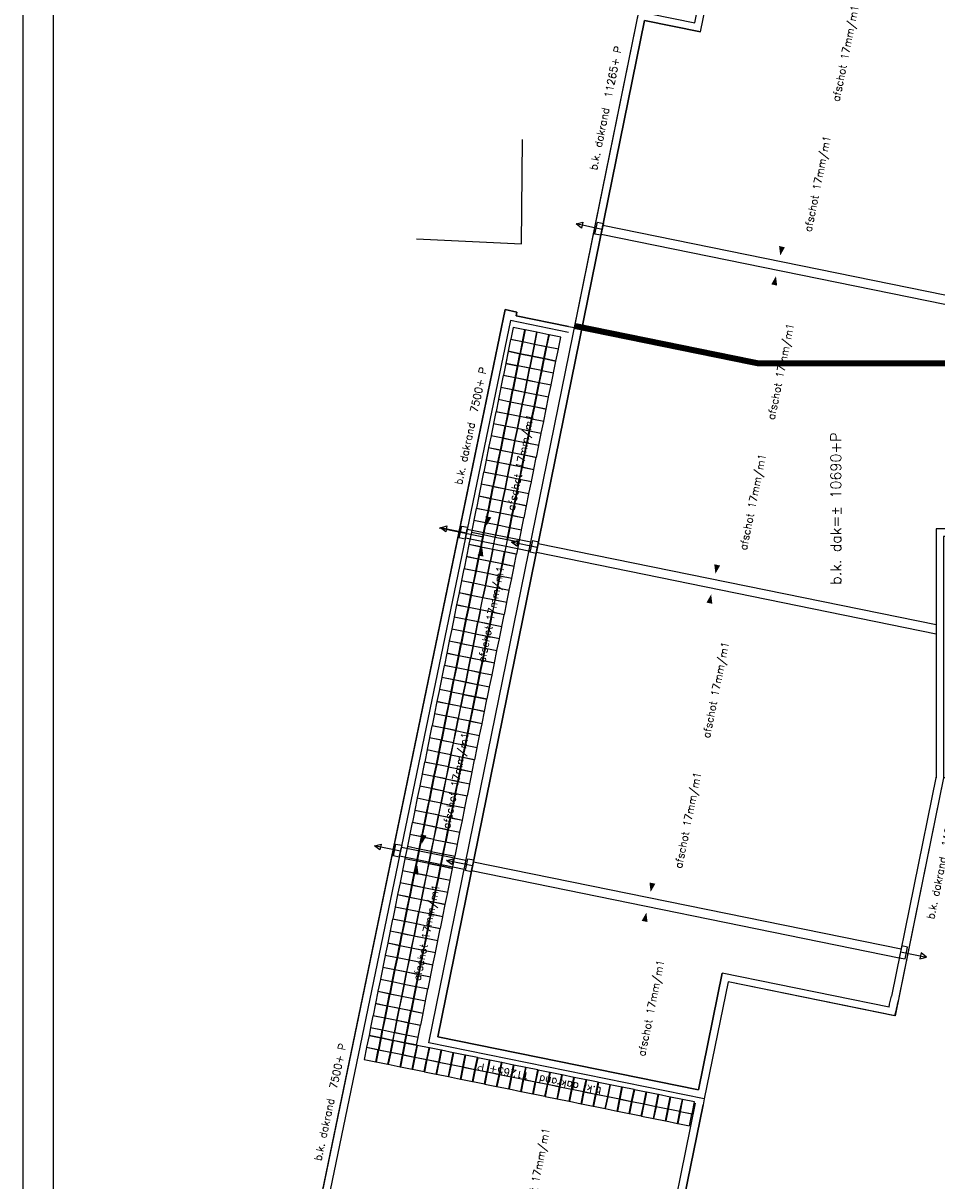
# Model space of a CAD drawing. Extents: x -101594 to 410648, y -2831 to 169921.
# Tile 2 of 31: x -101594 to -71197, y 18391 to 56890. Entities that reach past the tile are written whole.
import ezdxf
from ezdxf.enums import TextEntityAlignment as Align

# ---------------------------------------------------------------- set-up
doc = ezdxf.new("R2010")
doc.units = 0
doc.header["$LTSCALE"] = 50
doc.header["$MEASUREMENT"] = 0
doc.layers.get('0').update_dxf_attribs({"linetype": 'CONTINUOUS'})
for name, color, linetype in [('A--01A1_ACEER', 1, 'CONTINUOUS'), ('A--L21--', 3, 'CONTINUOUS'), ('A--L27-A2-_DAKEN', 2, 'CONTINUOUS'), ('A--L27A010_OPPERVL-DAK2E', 1, 'CONTINUOUS'), ('A--L27A1_DAKEN', 1, 'CONTINUOUS'), ('A--T01A-25_TEKST', 2, 'CONTINUOUS'), ('A--T01A-35_TEKST', 3, 'CONTINUOUS'), ('BETONTEGELS', 1, 'CONTINUOUS'), ('X--L$2A-_KADER', 7, 'CONTINUOUS')]:
    doc.layers.add(name, color=color, linetype=linetype)
doc.styles.add('HIEMSTRA', font='romans.shx')
doc.linetypes.add('ZIGZAG', pattern='A,0.0001,-0.2,[131,ltypeshp.shx,S=0.2,R=0,X=-0.2,Y=0],-0.4,[131,ltypeshp.shx,S=0.2,R=180,X=0.2,Y=0],-0.2', length=0.8001)

# ---------------------------------------------------------------- blocks, each defined once
blk = doc.blocks.new('KAD_A0')
at = {"layer": 'X--L$2A-_KADER', "color": 1}
blk.add_lwpolyline([(-1179, -10), (-1179, 831), (10, 831), (10, -10)], close=True, dxfattribs=at)
at = {"layer": 'X--L$2A-_KADER', "color": 4}
blk.add_lwpolyline([(-1169, 0), (0, 0), (0, 821), (-1169, 821)], close=True, dxfattribs=at)

msp = doc.modelspace()

# ---------------------------------------------------------------- linework, layer by layer
at = {"layer": 'A--01A1_ACEER'}
for p, q in [((-82365.6, 49875.4), (-82305.7, 50169.4)), ((-87754, 40104.4), (-86282.2, 39804.6)), ((-86881.3, 39773.5), (-86821.4, 40067.5)), ((-84521.3, 39292.8), (-84461.4, 39586.7)), ((-89072.3, 29198), (-89012.4, 29492)), ((-86677, 28710.1), (-86617.1, 29004.1))]:
    msp.add_line(p, q, dxfattribs=at)
at = {"layer": 'A--01A1_ACEER', "color": 6}
for points in [[(-52547.5, 69668.2), (-52547.5, 46057.9), (-52547.5, 45857.9), (-53844.5, 45857.9), (-53844.5, 42872.9), (-56544.3, 42872.9), (-56544.3, 42602.9), (-62269.3, 42602.9), (-62269.3, 40847.9), (-62469.3, 40847.9), (-62469.3, 31797.9), (-70972.5, 31797.9), (-72586.5, 23874.6), (-78144.4, 25006.7), (-78936.4, 21118.6), (-78976.3, 20922.6), (-81265, 9687.3)], [(-93367.8, 9703.3), (-85561.2, 47363.4), (-85169.2, 47283.5), (-85194.4, 47159.7), (-83450.4, 46804.5), (-83254.4, 46764.5), (-82530.7, 50317.2), (-81093.2, 57374.1)]]:
    msp.add_lwpolyline(points, dxfattribs=at)
at = {"layer": 'A--01A1_ACEER', "linetype": 'ZIGZAG'}
msp.add_lwpolyline([(-88508.9, 49713.2), (-85018.1, 49550.9), (-84977.6, 53019.9)], dxfattribs=at)
at = {"layer": 'A--01A1_ACEER', "linetype": 'ZIGZAG', "const_width": 200}
msp.add_lwpolyline([(-64280.5, 45570.7), (-77150.7, 45578.1), (-83244.5, 46819.4)], dxfattribs=at)
at = {"layer": 'A--L21--'}
msp.add_line((-72603.1, 23877.9), (-78144.4, 25006.7), dxfattribs=at)
msp.add_lwpolyline([(-64280.5, 63963.8), (-64280.5, 39822.2), (-70972.5, 39822.2), (-70972.5, 31797.9), (-72462.3, 24484.2, -0.0117907), (-72603.1, 23877.9, -0.0117907)], format="xyb", dxfattribs=at)
msp.add_lwpolyline([(-78144.4, 25006.7), (-78936.4, 21118.6), (-88098.4, 22984.9), (-81093.2, 57374.1), (-80701.3, 57294.2), (-80721.3, 57196.3), (-79251.3, 56896.8), (-78377.8, 61204.7)], dxfattribs=at)
at = {"layer": 'A--L27-A2-_DAKEN'}
for p, q in [((-82333, 50032), (-83194.1, 50213.5)), ((-86848.7, 39930.1), (-87709.8, 40111.5)), ((-84488.7, 39449.3), (-85349.8, 39630.8)), ((-89039.6, 29354.6), (-89900.8, 29536)), ((-86644.4, 28866.7), (-87505.5, 29048.1)), ((-72407.2, 26007.4), (-71544.9, 25831.8))]:
    msp.add_line(p, q, dxfattribs=at)
for points in [[(-83194.1, 50213.5), (-83194.1, 50213.5), (-82977.8, 50270.1), (-83019, 50074.4)], [(-82569.9, 49877.5), (-82487.4, 50268.9), (-82291.7, 50227.7), (-82374.2, 49836.3)], [(-87709.8, 40111.5), (-87709.8, 40111.5), (-87493.5, 40168.1), (-87534.7, 39972.4)], [(-87085.6, 39775.6), (-87003.2, 40167), (-86807.5, 40125.8), (-86889.9, 39734.4)], [(-85349.8, 39630.8), (-85349.8, 39630.8), (-85133.5, 39687.4), (-85174.7, 39491.7)], [(-84725.6, 39294.9), (-84643.1, 39686.3), (-84447.4, 39645), (-84529.9, 39253.6)], [(-89900.8, 29536), (-89900.8, 29536), (-89684.4, 29592.7), (-89725.7, 29397)], [(-89276.6, 29200.1), (-89194.1, 29591.5), (-88998.4, 29550.3), (-89080.9, 29158.9)], [(-87505.5, 29048.1), (-87505.5, 29048.1), (-87289.2, 29104.7), (-87330.4, 28909)], [(-86881.3, 28712.2), (-86798.9, 29103.6), (-86603.2, 29062.4), (-86685.6, 28671)], [(-72251.1, 25771.5), (-72171.3, 26163.5), (-72367.3, 26203.4), (-72447.1, 25811.4)], [(-71544.9, 25831.8), (-71544.9, 25831.8), (-71720.9, 25969.7), (-71760.8, 25773.7)]]:
    msp.add_lwpolyline(points, close=True, dxfattribs=at)
at = {"layer": 'A--L27A010_OPPERVL-DAK2E'}
msp.add_lwpolyline([(-79056, 56601.9), (-79056, 56601.9), (-80918.1, 56981.2), (-87803.5, 23180), (-79131.5, 21413.4), (-78339.4, 25301.6)], dxfattribs=at)
at = {"layer": 'A--L27A1_DAKEN'}
for p, q in [((-82305.7, 50169.4), (-64530.5, 46548.6)), ((-82365.6, 49875.4), (-64530.5, 46242.4)), ((-85561.2, 47363.4), (-91433.2, 19039.2)), ((-85169.2, 47283.5), (-85561.2, 47363.4)), ((-85384.2, 46998.4), (-91188.4, 18988.5)), ((-83450.4, 46604.5), (-85384.2, 46998.4)), ((-85194.4, 47159.7), (-85169.2, 47283.5)), ((-83450.4, 46804.5), (-85194.4, 47159.7)), ((-86820.4, 40067.3), (-84706.4, 39636.6)), ((-86881.3, 39773.5), (-84766.3, 39342.7)), ((-84521.3, 39292.8), (-71222.5, 36583.8)), ((-84461.4, 39586.7), (-71222.5, 36890)), ((-71217.5, 31847.8), (-72707.2, 24534.6)), ((-89012.4, 29492), (-86862.1, 29054)), ((-89072.3, 29198), (-86922, 28760)), ((-86617.1, 29004.1), (-72387.2, 26105.4)), ((-86677, 28710.1), (-72447.1, 25811.4))]:
    msp.add_line(p, q, dxfattribs=at)
for points in [[(-64530.5, 63895.6), (-64530.5, 40072.2), (-71222.5, 40072.2), (-71222.5, 31797.9)], [(-72788.2, 24170.8), (-78339.4, 25301.6), (-79131.5, 21413.4), (-87803.5, 23180), (-80918.1, 56981.2), (-79056, 56601.9), (-78132.9, 61154.8)], [(-91433.2, 19039.2), (-93367.8, 9703.3), (-81265, 9687.3), (-78976.3, 20922.6)], [(-91188.4, 18988.5), (-93060.8, 9952.9), (-81469.1, 9937.5), (-79221.3, 20972.5)]]:
    msp.add_lwpolyline(points, dxfattribs=at)
for points in [[(-75380.5, 54209.1, 0, 0, 0), (-74392.8, 59059.6, 0, 200, 0), (-74452.7, 58765.6, 0, 0, 0)], [(-75420.4, 54013.1, 0, 0, 0), (-76408.2, 49162.7, 0, 200, 0), (-76348.3, 49456.7, 0, 0, 0)], [(-77536.2, 43626.5, 0, 0, 0), (-76548.5, 48476.9, 0, 200, 0), (-76608.4, 48182.9, 0, 0, 0)], [(-85188.1, 45030.5, 0, 0, 0), (-86175.8, 40180, 0, 200, 0), (-86116, 40474, 0, 0, 0)], [(-77576.1, 43430.5, 0, 0, 0), (-78563.9, 38580, 0, 200, 0), (-78504, 38874, 0, 0, 0)], [(-87309.9, 34614.5, 0, 0, 0), (-86321.5, 39464.9, 0, 200, 0), (-86381.4, 39170.9, 0, 0, 0)], [(-79691.9, 33043.8, 0, 0, 0), (-78704.2, 37894.2, 0, 200, 0), (-78764.1, 37600.3, 0, 0, 0)], [(-87343.8, 34447.8, 0, 0, 0), (-88331.5, 29597.4, 0, 200, 0), (-88271.7, 29891.3, 0, 0, 0)], [(-79731.9, 32847.8, 0, 0, 0), (-80719.6, 27997.3, 0, 200, 0), (-80659.7, 28291.3, 0, 0, 0)], [(-89465.6, 24031.9, 0, 0, 0), (-88477.2, 28882.2, 0, 200, 0), (-88537.1, 28588.2, 0, 0, 0)], [(-81847.7, 22461.1, 0, 0, 0), (-80859.9, 27311.6, 0, 200, 0), (-80919.8, 27017.6, 0, 0, 0)], [(-84595.9, 21860.3, 0, 0, 0), (-85755.8, 16164.5, 0, 200, 0), (-85695.9, 16458.4, 0, 0, 0)]]:
    msp.add_lwpolyline(points, format="xyseb", dxfattribs=at)
msp.add_arc((-85386.2, 27164.8), 12949, 346.63134, 348.28047, dxfattribs=at)
at = {"layer": 'BETONTEGELS'}
for points in [[(-84902, 46691.8), (-85294, 46771.6), (-85373.8, 46379.7), (-84981.8, 46299.9)], [(-84500.3, 46610), (-84892.2, 46689.8), (-84972, 46297.9), (-84580.1, 46218)], [(-84108.3, 46530.1), (-84500.3, 46610), (-84580.1, 46218), (-84188.1, 46138.2)], [(-84983.8, 46290.1), (-85375.8, 46369.9), (-85455.6, 45977.9), (-85063.7, 45898.1)], [(-84582.1, 46208.2), (-84974, 46288.1), (-85053.9, 45896.1), (-84661.9, 45816.3)], [(-84190.1, 46128.4), (-84582.1, 46208.2), (-84661.9, 45816.3), (-84270, 45736.4)], [(-83706.6, 46448.3), (-84098.5, 46528.1), (-84178.3, 46136.2), (-83786.4, 46056.3)], [(-85065.7, 45888.3), (-85457.6, 45968.1), (-85537.5, 45576.2), (-85145.5, 45496.4)], [(-85063.7, 45898.1), (-85455.6, 45977.9), (-85535.5, 45586), (-85143.5, 45506.2)], [(-84661.9, 45816.3), (-85053.9, 45896.1), (-85133.7, 45504.2), (-84741.8, 45424.3)], [(-84270, 45736.4), (-84661.9, 45816.3), (-84741.8, 45424.3), (-84349.8, 45344.5)], [(-83788.4, 46046.5), (-84180.3, 46126.4), (-84260.2, 45734.4), (-83868.2, 45654.6)], [(-85145.5, 45496.4), (-85537.5, 45576.2), (-85617.3, 45184.2), (-85225.4, 45104.4)], [(-84743.8, 45414.5), (-85135.7, 45494.4), (-85215.6, 45102.4), (-84823.6, 45022.6)], [(-83868.2, 45654.6), (-84260.2, 45734.4), (-84340, 45342.5), (-83948.1, 45262.6)], [(-85227.4, 45094.6), (-85619.3, 45174.4), (-85699.1, 44782.5), (-85307.2, 44702.7)], [(-84825.6, 45012.8), (-85217.6, 45092.6), (-85297.4, 44700.7), (-84905.4, 44620.8)], [(-84351.8, 45334.7), (-84743.8, 45414.5), (-84823.6, 45022.6), (-84431.7, 44942.7)], [(-83950.1, 45252.8), (-84342, 45332.7), (-84421.9, 44940.7), (-84029.9, 44860.9)], [(-85309.2, 44692.9), (-85701.1, 44772.7), (-85781, 44380.7), (-85389, 44300.9)], [(-84907.4, 44611), (-85299.4, 44690.9), (-85379.2, 44298.9), (-84987.3, 44219.1)], [(-84433.7, 44932.9), (-84825.6, 45012.8), (-84905.4, 44620.8), (-84513.5, 44541)], [(-84031.9, 44851.1), (-84423.9, 44930.9), (-84503.7, 44539), (-84111.7, 44459.1)], [(-85391, 44291.1), (-85783, 44370.9), (-85862.8, 43979), (-85470.9, 43899.2)], [(-84989.3, 44209.3), (-85381.2, 44289.1), (-85461.1, 43897.2), (-85069.1, 43817.3)], [(-84515.5, 44531.2), (-84907.4, 44611), (-84987.3, 44219.1), (-84595.3, 44139.2)], [(-84113.7, 44449.3), (-84505.7, 44529.2), (-84585.5, 44137.2), (-84193.6, 44057.4)], [(-85472.9, 43889.4), (-85864.8, 43969.2), (-85944.7, 43577.2), (-85552.7, 43497.4)], [(-84597.3, 44129.4), (-84989.3, 44209.3), (-85069.1, 43817.3), (-84677.2, 43737.5)], [(-84195.6, 44047.6), (-84587.5, 44127.4), (-84667.4, 43735.5), (-84275.4, 43655.6)], [(-85554.7, 43487.6), (-85946.7, 43567.4), (-86026.5, 43175.5), (-85634.5, 43095.7)], [(-85071.1, 43807.5), (-85463.1, 43887.4), (-85542.9, 43495.4), (-85151, 43415.6)], [(-84679.2, 43727.7), (-85071.1, 43807.5), (-85151, 43415.6), (-84759, 43335.7)], [(-84277.4, 43645.8), (-84669.4, 43725.7), (-84749.2, 43333.7), (-84357.3, 43253.9)], [(-85636.5, 43085.9), (-86028.5, 43165.7), (-86108.3, 42773.7), (-85716.4, 42693.9)], [(-85153, 43405.8), (-85544.9, 43485.6), (-85624.7, 43093.7), (-85232.8, 43013.8)], [(-84761, 43325.9), (-85153, 43405.8), (-85232.8, 43013.8), (-84840.8, 42934)], [(-84359.3, 43244.1), (-84751.2, 43323.9), (-84831, 42932), (-84439.1, 42852.1)], [(-85718.4, 42684.1), (-86110.3, 42763.9), (-86190.2, 42372), (-85798.2, 42292.2)], [(-85234.8, 43004), (-85626.7, 43083.9), (-85706.6, 42691.9), (-85314.6, 42612.1)], [(-84842.8, 42924.2), (-85234.8, 43004), (-85314.6, 42612.1), (-84922.7, 42532.2)], [(-84441.1, 42842.3), (-84833, 42922.2), (-84912.9, 42530.2), (-84520.9, 42450.4)], [(-85800.2, 42282.4), (-86192.2, 42362.2), (-86272, 41970.2), (-85880.1, 41890.4)], [(-85316.6, 42602.3), (-85708.6, 42682.1), (-85788.4, 42290.2), (-85396.5, 42210.3)], [(-84924.7, 42522.4), (-85316.6, 42602.3), (-85396.5, 42210.3), (-85004.5, 42130.5)], [(-84522.9, 42440.6), (-84914.9, 42520.4), (-84994.7, 42128.5), (-84602.8, 42048.6)], [(-85398.5, 42200.5), (-85790.4, 42280.4), (-85870.3, 41888.4), (-85478.3, 41808.6)], [(-85006.5, 42120.7), (-85398.5, 42200.5), (-85478.3, 41808.6), (-85086.4, 41728.7)], [(-84604.8, 42038.8), (-84996.7, 42118.7), (-85076.6, 41726.7), (-84684.6, 41646.9)], [(-85882, 41880.6), (-86274, 41960.4), (-86353.8, 41568.5), (-85961.9, 41488.7)], [(-85480.3, 41798.8), (-85872.3, 41878.6), (-85952.1, 41486.7), (-85560.1, 41406.8)], [(-85088.3, 41718.9), (-85480.3, 41798.8), (-85560.1, 41406.8), (-85168.2, 41327)], [(-84686.6, 41637.1), (-85078.5, 41716.9), (-85158.4, 41325), (-84766.4, 41245.1)], [(-85963.9, 41478.9), (-86355.8, 41558.7), (-86435.7, 41166.7), (-86043.7, 41086.9)], [(-85562.1, 41397), (-85954.1, 41476.9), (-86033.9, 41084.9), (-85642, 41005.1)], [(-85170.2, 41317.2), (-85562.1, 41397), (-85642, 41005.1), (-85250, 40925.2)], [(-84768.4, 41235.3), (-85160.4, 41315.2), (-85240.2, 40923.2), (-84848.3, 40843.4)], [(-86045.7, 41077.1), (-86437.7, 41156.9), (-86517.5, 40765), (-86125.6, 40685.2)], [(-85644, 40995.3), (-86035.9, 41075.1), (-86115.8, 40683.2), (-85723.8, 40603.3)], [(-85252, 40915.4), (-85644, 40995.3), (-85723.8, 40603.3), (-85331.9, 40523.5)], [(-84850.3, 40833.6), (-85242.2, 40913.4), (-85322.1, 40521.5), (-84930.1, 40441.6)], [(-86127.6, 40675.4), (-86519.5, 40755.2), (-86599.4, 40363.2), (-86207.4, 40283.4)], [(-85725.8, 40593.5), (-86117.8, 40673.4), (-86197.6, 40281.4), (-85805.7, 40201.6)], [(-85333.9, 40513.7), (-85725.8, 40593.5), (-85805.7, 40201.6), (-85413.7, 40121.7)], [(-84932.1, 40431.8), (-85324.1, 40511.7), (-85403.9, 40119.7), (-85012, 40039.9)], [(-86209.4, 40273.6), (-86601.3, 40353.5), (-86681.2, 39961.5), (-86289.2, 39881.7)], [(-85807.6, 40191.8), (-86199.6, 40271.6), (-86279.4, 39879.7), (-85887.5, 39799.8)], [(-85415.7, 40111.9), (-85807.6, 40191.8), (-85887.5, 39799.8), (-85495.5, 39720)], [(-85013.9, 40030.1), (-85405.9, 40109.9), (-85485.7, 39718), (-85093.8, 39638.1)], [(-86291.2, 39871.9), (-86683.2, 39951.7), (-86763, 39559.8), (-86371.1, 39479.9)], [(-85889.5, 39790), (-86281.4, 39869.9), (-86361.3, 39477.9), (-85969.3, 39398.1)], [(-85095.8, 39628.3), (-85487.7, 39708.2), (-85567.6, 39316.2), (-85175.6, 39236.4)], [(-86373.1, 39470.1), (-86765, 39550), (-86844.9, 39158), (-86452.9, 39078.2)], [(-85971.3, 39388.3), (-86363.3, 39468.1), (-86443.1, 39076.2), (-86051.2, 38996.3)], [(-85579.4, 39308.4), (-85971.3, 39388.3), (-86051.2, 38996.3), (-85659.2, 38916.5)], [(-85177.6, 39226.6), (-85569.6, 39306.4), (-85649.4, 38914.5), (-85257.5, 38834.6)], [(-86454.9, 39068.4), (-86846.9, 39148.2), (-86926.7, 38756.3), (-86534.7, 38676.4)], [(-86053.2, 38986.5), (-86445.1, 39066.4), (-86525, 38674.4), (-86133, 38594.6)], [(-85661.2, 38906.7), (-86053.2, 38986.5), (-86133, 38594.6), (-85741, 38514.7)], [(-85259.5, 38824.8), (-85651.4, 38904.7), (-85731.2, 38512.7), (-85339.3, 38432.9)], [(-86536.7, 38666.6), (-86928.7, 38746.5), (-87008.5, 38354.5), (-86616.6, 38274.7)], [(-86135, 38584.8), (-86526.9, 38664.6), (-86606.8, 38272.7), (-86214.8, 38192.8)], [(-85743, 38504.9), (-86135, 38584.8), (-86214.8, 38192.8), (-85822.9, 38113)], [(-85341.3, 38423.1), (-85733.2, 38502.9), (-85813.1, 38111), (-85421.1, 38031.1)], [(-86618.6, 38264.9), (-87010.5, 38344.7), (-87090.4, 37952.8), (-86698.4, 37872.9)], [(-86216.8, 38183), (-86608.8, 38262.9), (-86688.6, 37870.9), (-86296.7, 37791.1)], [(-85824.9, 38103.2), (-86216.8, 38183), (-86296.7, 37791.1), (-85904.7, 37711.2)], [(-86700.4, 37863.1), (-87092.4, 37943), (-87172.2, 37551), (-86780.3, 37471.2)], [(-86298.7, 37781.3), (-86690.6, 37861.1), (-86770.5, 37469.2), (-86378.5, 37389.3)], [(-85423.1, 38021.3), (-85815.1, 38101.2), (-85894.9, 37709.2), (-85503, 37629.4)], [(-86782.3, 37461.4), (-87174.2, 37541.2), (-87254, 37149.3), (-86862.1, 37069.4)], [(-86380.5, 37379.5), (-86772.5, 37459.4), (-86852.3, 37067.4), (-86460.3, 36987.6)], [(-85988.6, 37299.7), (-86380.5, 37379.5), (-86460.3, 36987.6), (-86068.4, 36907.7)], [(-85505, 37619.6), (-85896.9, 37699.4), (-85976.8, 37307.5), (-85584.8, 37227.6)], [(-86864.1, 37059.6), (-87256, 37139.5), (-87335.9, 36747.5), (-86943.9, 36667.7)], [(-86462.3, 36977.8), (-86854.3, 37057.6), (-86934.1, 36665.7), (-86542.2, 36585.8)], [(-86070.4, 36897.9), (-86462.3, 36977.8), (-86542.2, 36585.8), (-86150.2, 36506)], [(-85586.8, 37217.8), (-85978.8, 37297.7), (-86058.6, 36905.7), (-85666.6, 36825.9)], [(-86945.9, 36657.9), (-87337.9, 36737.7), (-87417.7, 36345.8), (-87025.8, 36265.9)], [(-86544.2, 36576), (-86936.1, 36655.9), (-87016, 36263.9), (-86624, 36184.1)], [(-86152.2, 36496.2), (-86544.2, 36576), (-86624, 36184.1), (-86232.1, 36104.2)], [(-85668.6, 36816.1), (-86060.6, 36895.9), (-86140.4, 36504), (-85748.5, 36424.1)], [(-87027.8, 36256.1), (-87419.7, 36336), (-87499.6, 35944), (-87107.6, 35864.2)], [(-86626, 36174.3), (-87018, 36254.1), (-87097.8, 35862.2), (-86705.9, 35782.3)], [(-85750.5, 36414.3), (-86142.4, 36494.2), (-86222.3, 36102.2), (-85830.3, 36022.4)], [(-87109.6, 35854.4), (-87501.6, 35934.2), (-87581.4, 35542.3), (-87189.4, 35462.4)], [(-86707.9, 35772.5), (-87099.8, 35852.4), (-87179.6, 35460.4), (-86787.7, 35380.6)], [(-86234.1, 36094.4), (-86626, 36174.3), (-86705.9, 35782.3), (-86313.9, 35702.5)], [(-85832.3, 36012.6), (-86224.3, 36092.4), (-86304.1, 35700.5), (-85912.2, 35620.6)], [(-87191.4, 35452.6), (-87583.4, 35532.5), (-87663.2, 35140.5), (-87271.3, 35060.7)], [(-86789.7, 35370.8), (-87181.6, 35450.6), (-87261.5, 35058.7), (-86869.5, 34978.8)], [(-86315.9, 35692.7), (-86707.9, 35772.5), (-86787.7, 35380.6), (-86395.7, 35300.7)], [(-85914.2, 35610.8), (-86306.1, 35690.7), (-86385.9, 35298.7), (-85994, 35218.9)], [(-87273.3, 35050.9), (-87665.2, 35130.7), (-87745.1, 34738.8), (-87353.1, 34658.9)], [(-86871.5, 34969), (-87263.5, 35048.9), (-87343.3, 34656.9), (-86951.4, 34577.1)], [(-86397.7, 35290.9), (-86789.7, 35370.8), (-86869.5, 34978.8), (-86477.6, 34899)], [(-85996, 35209.1), (-86387.9, 35288.9), (-86467.8, 34897), (-86075.8, 34817.1)], [(-87355.1, 34649.1), (-87747.1, 34729), (-87826.9, 34337), (-87435, 34257.2)], [(-86479.6, 34889.2), (-86871.5, 34969), (-86951.4, 34577.1), (-86559.4, 34497.2)], [(-86077.8, 34807.4), (-86469.8, 34887.2), (-86549.6, 34495.2), (-86157.7, 34415.4)], [(-87437, 34247.4), (-87828.9, 34327.2), (-87908.7, 33935.3), (-87516.8, 33855.4)], [(-86953.4, 34567.3), (-87345.3, 34647.1), (-87425.2, 34255.2), (-87033.2, 34175.3)], [(-86565.6, 34478.1), (-86957.5, 34557.9), (-87037.3, 34166), (-86645.4, 34086.1)], [(-86163.8, 34396.2), (-86555.8, 34476.1), (-86635.6, 34084.1), (-86243.6, 34004.3)], [(-87518.8, 33845.6), (-87910.7, 33925.5), (-87990.6, 33533.5), (-87598.6, 33453.7)], [(-87035.2, 34165.5), (-87427.2, 34245.4), (-87507, 33853.4), (-87115, 33773.6)], [(-86647.4, 34076.3), (-87039.3, 34156.2), (-87119.2, 33764.2), (-86727.2, 33684.4)], [(-86245.6, 33994.5), (-86637.6, 34074.3), (-86717.4, 33682.4), (-86325.5, 33602.5)], [(-87600.6, 33443.9), (-87992.6, 33523.7), (-88072.4, 33131.8), (-87680.5, 33051.9)], [(-87117, 33763.8), (-87509, 33843.6), (-87588.8, 33451.7), (-87196.9, 33371.8)], [(-86729.2, 33674.6), (-87121.2, 33754.4), (-87201, 33362.5), (-86809.1, 33282.6)], [(-86327.5, 33592.7), (-86719.4, 33672.6), (-86799.3, 33280.6), (-86407.3, 33200.8)], [(-87682.5, 33042.1), (-88074.4, 33122), (-88154.3, 32730), (-87762.3, 32650.2)], [(-87198.9, 33362), (-87590.8, 33441.9), (-87670.7, 33049.9), (-87278.7, 32970.1)], [(-86811.1, 33272.8), (-87203, 33352.7), (-87282.9, 32960.7), (-86890.9, 32880.9)], [(-86409.3, 33191), (-86801.3, 33270.8), (-86881.1, 32878.9), (-86489.2, 32799)], [(-87280.7, 32960.3), (-87672.7, 33040.1), (-87752.5, 32648.2), (-87360.6, 32568.3)], [(-86892.9, 32871.1), (-87284.9, 32950.9), (-87364.7, 32559), (-86972.7, 32479.1)], [(-86491.2, 32789.2), (-86883.1, 32869.1), (-86962.9, 32477.1), (-86571, 32397.3)], [(-87764.3, 32640.4), (-88156.3, 32720.2), (-88236.1, 32328.3), (-87844.1, 32248.4)], [(-87362.6, 32558.5), (-87754.5, 32638.4), (-87834.3, 32246.4), (-87442.4, 32166.6)], [(-86974.7, 32469.3), (-87366.7, 32549.2), (-87446.5, 32157.2), (-87054.6, 32077.4)], [(-86573, 32387.5), (-86964.9, 32467.3), (-87044.8, 32075.4), (-86652.8, 31995.5)], [(-87846.1, 32238.6), (-88238.1, 32318.5), (-88317.9, 31926.5), (-87926, 31846.7)], [(-87444.4, 32156.8), (-87836.3, 32236.6), (-87916.2, 31844.7), (-87524.2, 31764.8)], [(-87056.6, 32067.6), (-87448.5, 32147.4), (-87528.4, 31755.5), (-87136.4, 31675.6)], [(-86654.8, 31985.7), (-87046.8, 32065.6), (-87126.6, 31673.6), (-86734.7, 31593.8)], [(-87928, 31836.9), (-88319.9, 31916.7), (-88399.8, 31524.8), (-88007.8, 31444.9)], [(-87526.2, 31755), (-87918.2, 31834.9), (-87998, 31442.9), (-87606.1, 31363.1)], [(-87138.4, 31665.8), (-87530.4, 31745.7), (-87610.2, 31353.7), (-87218.3, 31273.9)], [(-86736.7, 31584), (-87128.6, 31663.8), (-87208.5, 31271.9), (-86816.5, 31192)], [(-88009.8, 31435.1), (-88401.8, 31515), (-88481.6, 31123), (-88089.7, 31043.2)], [(-87608.1, 31353.3), (-88000, 31433.1), (-88079.9, 31041.2), (-87687.9, 30961.3)], [(-87220.2, 31264.1), (-87612.2, 31343.9), (-87692, 30952), (-87300.1, 30872.1)], [(-86818.5, 31182.2), (-87210.5, 31262.1), (-87290.3, 30870.1), (-86898.3, 30790.3)], [(-88091.6, 31033.4), (-88483.6, 31113.2), (-88563.4, 30721.3), (-88171.5, 30641.4)], [(-87689.9, 30951.5), (-88081.8, 31031.4), (-88161.7, 30639.4), (-87769.7, 30559.6)], [(-87302.1, 30862.3), (-87694, 30942.2), (-87773.9, 30550.2), (-87381.9, 30470.4)], [(-86900.3, 30780.5), (-87292.3, 30860.3), (-87372.1, 30468.4), (-86980.2, 30388.5)], [(-88173.5, 30631.6), (-88565.4, 30711.5), (-88645.3, 30319.5), (-88253.3, 30239.7)], [(-87771.7, 30549.8), (-88163.7, 30629.6), (-88243.5, 30237.7), (-87851.6, 30157.8)], [(-87383.9, 30460.6), (-87775.9, 30540.4), (-87855.7, 30148.5), (-87463.8, 30068.6)], [(-86982.2, 30378.7), (-87374.1, 30458.6), (-87454, 30066.6), (-87062, 29986.8)], [(-88255.3, 30229.9), (-88647.3, 30309.7), (-88727.1, 29917.8), (-88335.2, 29837.9)], [(-87853.6, 30148), (-88245.5, 30227.9), (-88325.4, 29835.9), (-87933.4, 29756.1)], [(-87465.8, 30058.8), (-87857.7, 30138.7), (-87937.6, 29746.7), (-87545.6, 29666.9)], [(-87064, 29977), (-87456, 30056.8), (-87535.8, 29664.9), (-87143.9, 29585)], [(-88337.2, 29828.1), (-88729.1, 29908), (-88809, 29516), (-88417, 29436.2)], [(-87935.4, 29746.3), (-88327.4, 29826.1), (-88407.2, 29434.2), (-88015.2, 29354.3)], [(-87547.6, 29657.1), (-87939.5, 29736.9), (-88019.4, 29345), (-87627.4, 29265.1)], [(-87145.8, 29575.2), (-87537.8, 29655.1), (-87617.6, 29263.1), (-87225.7, 29183.3)], [(-88419, 29426.4), (-88810.9, 29506.2), (-88890.8, 29114.3), (-88498.8, 29034.4)], [(-88017.2, 29344.5), (-88409.2, 29424.4), (-88489, 29032.4), (-88097.1, 28952.6)], [(-87629.4, 29255.3), (-88021.4, 29335.2), (-88101.2, 28943.2), (-87709.3, 28863.4)], [(-88500.8, 29024.6), (-88892.8, 29104.5), (-88972.6, 28712.5), (-88580.7, 28632.7)], [(-88099.1, 28942.8), (-88491, 29022.6), (-88570.9, 28630.7), (-88178.9, 28550.8)], [(-87709.2, 28863.6), (-88101.2, 28943.5), (-88181, 28551.5), (-87789.1, 28471.7)], [(-87227.7, 29173.5), (-87619.6, 29253.3), (-87699.5, 28861.4), (-87307.5, 28781.5)], [(-88582.7, 28622.9), (-88974.6, 28702.7), (-89054.5, 28310.8), (-88662.5, 28230.9)], [(-88180.9, 28541), (-88572.9, 28620.9), (-88652.7, 28228.9), (-88260.8, 28149.1)], [(-87791.1, 28461.9), (-88183, 28541.7), (-88262.9, 28149.8), (-87870.9, 28069.9)], [(-87307.5, 28781.8), (-87699.4, 28861.6), (-87779.3, 28469.7), (-87387.3, 28389.8)], [(-88664.5, 28221.1), (-89056.5, 28301), (-89136.3, 27909), (-88744.3, 27829.2)], [(-88262.8, 28139.3), (-88654.7, 28219.1), (-88734.5, 27827.2), (-88342.6, 27747.3)], [(-87872.9, 28060.1), (-88264.9, 28140), (-88344.7, 27748), (-87952.7, 27668.2)], [(-87389.3, 28380), (-87781.3, 28459.9), (-87861.1, 28067.9), (-87469.2, 27988.1)], [(-88746.3, 27819.4), (-89138.3, 27899.2), (-89218.1, 27507.3), (-88826.2, 27427.4)], [(-88344.6, 27737.5), (-88736.5, 27817.4), (-88816.4, 27425.4), (-88424.4, 27345.6)], [(-87954.7, 27658.4), (-88346.7, 27738.2), (-88426.5, 27346.3), (-88034.6, 27266.4)], [(-87471.2, 27978.3), (-87863.1, 28058.1), (-87942.9, 27666.2), (-87551, 27586.3)], [(-88828.2, 27417.6), (-89220.1, 27497.5), (-89300, 27105.5), (-88908, 27025.7)], [(-88426.4, 27335.8), (-88818.4, 27415.6), (-88898.2, 27023.7), (-88506.3, 26943.8)], [(-88036.6, 27256.6), (-88428.5, 27336.5), (-88508.4, 26944.5), (-88116.4, 26864.7)], [(-87553, 27576.5), (-87944.9, 27656.4), (-88024.8, 27264.4), (-87632.8, 27184.6)], [(-88910, 27015.9), (-89302, 27095.7), (-89381.8, 26703.8), (-88989.9, 26623.9)], [(-88508.3, 26934), (-88900.2, 27013.9), (-88980.1, 26621.9), (-88588.1, 26542.1)], [(-87634.8, 27174.8), (-88026.8, 27254.6), (-88106.6, 26862.7), (-87714.7, 26782.8)], [(-88991.9, 26614.1), (-89383.8, 26694), (-89463.6, 26302), (-89071.7, 26222.2)], [(-88590.1, 26532.3), (-88982.1, 26612.1), (-89061.9, 26220.2), (-88669.9, 26140.3)], [(-88118.4, 26854.9), (-88510.4, 26934.7), (-88590.2, 26542.8), (-88198.3, 26462.9)], [(-87716.7, 26773), (-88108.6, 26852.9), (-88188.5, 26460.9), (-87796.5, 26381.1)], [(-89073.7, 26212.4), (-89465.6, 26292.2), (-89545.5, 25900.3), (-89153.5, 25820.4)], [(-88671.9, 26130.5), (-89063.9, 26210.4), (-89143.7, 25818.4), (-88751.8, 25738.6)], [(-88200.2, 26453.1), (-88592.2, 26533), (-88672, 26141), (-88280.1, 26061.2)], [(-87798.5, 26371.3), (-88190.4, 26451.1), (-88270.3, 26059.2), (-87878.3, 25979.3)], [(-89155.5, 25810.6), (-89547.5, 25890.5), (-89627.3, 25498.5), (-89235.4, 25418.7)], [(-88753.8, 25728.8), (-89145.7, 25808.6), (-89225.6, 25416.7), (-88833.6, 25336.8)], [(-88282.1, 26051.4), (-88674, 26131.2), (-88753.9, 25739.3), (-88361.9, 25659.4)], [(-87880.3, 25969.5), (-88272.3, 26049.4), (-88352.1, 25657.4), (-87960.2, 25577.6)], [(-89237.4, 25408.9), (-89629.3, 25488.7), (-89709.2, 25096.8), (-89317.2, 25016.9)], [(-88363.9, 25649.6), (-88755.9, 25729.5), (-88835.7, 25337.5), (-88443.8, 25257.7)], [(-87962.2, 25567.8), (-88354.1, 25647.6), (-88434, 25255.7), (-88042, 25175.8)], [(-89319.2, 25007.1), (-89711.2, 25087), (-89791, 24695), (-89399, 24615.2)], [(-88835.6, 25327), (-89227.6, 25406.9), (-89307.4, 25014.9), (-88915.5, 24935.1)], [(-88445.8, 25247.9), (-88837.7, 25327.7), (-88917.6, 24935.8), (-88525.6, 24855.9)], [(-88044, 25166), (-88436, 25245.9), (-88515.8, 24853.9), (-88123.9, 24774.1)], [(-89401, 24605.4), (-89793, 24685.2), (-89872.8, 24293.3), (-89480.9, 24213.4)], [(-88917.5, 24925.3), (-89309.4, 25005.1), (-89389.2, 24613.2), (-88997.3, 24533.3)], [(-88527.6, 24846.1), (-88919.5, 24926), (-88999.4, 24534), (-88607.4, 24454.2)], [(-88125.8, 24764.3), (-88517.8, 24844.1), (-88597.6, 24452.2), (-88205.7, 24372.3)], [(-89482.9, 24203.6), (-89874.8, 24283.5), (-89954.7, 23891.5), (-89562.7, 23811.7)], [(-88999.3, 24523.5), (-89391.2, 24603.4), (-89471.1, 24211.4), (-89079.1, 24131.6)], [(-88609.4, 24444.4), (-89001.4, 24524.2), (-89081.2, 24132.3), (-88689.3, 24052.4)], [(-88207.7, 24362.5), (-88599.6, 24442.4), (-88679.5, 24050.4), (-88287.5, 23970.6)], [(-89564.7, 23801.9), (-89956.7, 23881.7), (-90036.5, 23489.8), (-89644.6, 23409.9)], [(-89081.1, 24121.8), (-89473.1, 24201.6), (-89552.9, 23809.7), (-89161, 23729.8)], [(-88691.3, 24042.6), (-89083.2, 24122.5), (-89163.1, 23730.5), (-88771.1, 23650.7)], [(-88289.5, 23960.8), (-88681.5, 24040.6), (-88761.3, 23648.7), (-88369.4, 23568.8)], [(-89163, 23720), (-89554.9, 23799.9), (-89634.8, 23407.9), (-89242.8, 23328.1)], [(-88773.1, 23640.9), (-89165.1, 23720.7), (-89244.9, 23328.8), (-88852.9, 23248.9)], [(-88371.4, 23559), (-88763.3, 23638.9), (-88843.1, 23246.9), (-88451.2, 23167.1)], [(-90088.1, 23225.1), (-90168.2, 22833.2), (-89776.3, 22753.1), (-89696.2, 23145.1)], [(-89646.6, 23400.1), (-90038.5, 23480), (-90088.1, 23225.1), (-89698.4, 23145.5)], [(-89686.4, 23143.1), (-89766.5, 22751.1), (-89374.6, 22671.1), (-89294.5, 23063)], [(-89244.8, 23318.3), (-89636.8, 23398.1), (-89686.4, 23143.1), (-89296.6, 23063.4)], [(-88854.9, 23239.1), (-89246.9, 23319), (-89296.5, 23064.1), (-88906.8, 22984.5)], [(-88453.2, 23157.3), (-88845.1, 23237.1), (-88894.8, 22982), (-88505, 22902.4)], [(-90170.2, 22823.4), (-90250.2, 22431.5), (-89858.3, 22351.4), (-89778.3, 22743.3)], [(-89768.5, 22741.3), (-89848.5, 22349.4), (-89456.6, 22269.4), (-89376.6, 22661.3)], [(-89284.7, 23061), (-89364.8, 22669.1), (-88972.9, 22589), (-88892.8, 22980.9)], [(-88883, 22978.9), (-88963.1, 22587), (-88571.1, 22507), (-88491.1, 22898.9)], [(-88481.3, 22896.9), (-88561.4, 22505), (-88169.4, 22424.9), (-88089.4, 22816.8)], [(-88079.6, 22814.8), (-88159.6, 22422.9), (-87767.7, 22342.8), (-87687.7, 22734.7)], [(-87677.9, 22732.7), (-87757.9, 22340.8), (-87366, 22260.8), (-87286, 22652.7)], [(-89366.8, 22659.3), (-89446.8, 22267.4), (-89054.9, 22187.3), (-88974.9, 22579.2)], [(-88965.1, 22577.2), (-89045.1, 22185.3), (-88653.2, 22105.3), (-88573.2, 22497.2)], [(-88563.4, 22495.2), (-88643.4, 22103.3), (-88251.5, 22023.2), (-88171.4, 22415.1)], [(-88161.6, 22413.1), (-88241.7, 22021.2), (-87849.8, 21941.1), (-87769.7, 22333)], [(-87759.9, 22331), (-87840, 21939.1), (-87448.1, 21859.1), (-87368, 22251)], [(-87276.2, 22650.7), (-87356.2, 22258.8), (-86964.3, 22178.7), (-86884.3, 22570.6)], [(-86874.5, 22568.6), (-86954.5, 22176.7), (-86562.6, 22096.6), (-86482.6, 22488.5)], [(-86472.8, 22486.5), (-86552.8, 22094.6), (-86160.9, 22014.6), (-86080.9, 22406.5)], [(-86071.1, 22404.5), (-86151.1, 22012.6), (-85759.2, 21932.5), (-85679.2, 22324.4)], [(-87358.2, 22249), (-87438.3, 21857.1), (-87046.4, 21777), (-86966.3, 22168.9)], [(-86956.5, 22166.9), (-87036.6, 21775), (-86644.7, 21694.9), (-86564.6, 22086.8)], [(-86554.8, 22084.8), (-86634.9, 21692.9), (-86243, 21612.9), (-86162.9, 22004.8)], [(-86153.1, 22002.8), (-86233.2, 21610.9), (-85841.3, 21530.8), (-85761.2, 21922.7)], [(-85669.4, 22322.4), (-85749.4, 21930.5), (-85357.5, 21850.4), (-85277.5, 22242.4)], [(-85267.7, 22240.4), (-85347.7, 21848.4), (-84955.8, 21768.4), (-84875.8, 22160.3)], [(-84866, 22158.3), (-84946, 21766.4), (-84554.1, 21686.3), (-84474.1, 22078.2)], [(-84464.3, 22076.2), (-84544.3, 21684.3), (-84152.4, 21604.3), (-84072.3, 21996.2)], [(-84062.6, 21994.2), (-84142.6, 21602.3), (-83750.7, 21522.2), (-83670.6, 21914.1)], [(-85751.4, 21920.7), (-85831.5, 21528.8), (-85439.6, 21448.7), (-85359.5, 21840.7)], [(-85349.7, 21838.7), (-85429.8, 21446.7), (-85037.9, 21366.7), (-84957.8, 21758.6)], [(-84948, 21756.6), (-85028.1, 21364.7), (-84636.2, 21284.6), (-84556.1, 21676.5)], [(-84546.3, 21674.5), (-84626.4, 21282.6), (-84234.5, 21202.6), (-84154.4, 21594.5)], [(-84144.6, 21592.5), (-84224.7, 21200.6), (-83832.8, 21120.5), (-83752.7, 21512.4)], [(-83660.8, 21912.1), (-83740.9, 21520.2), (-83349, 21440.1), (-83268.9, 21832)], [(-83259.1, 21830), (-83339.2, 21438.1), (-82947.3, 21358.1), (-82867.2, 21750)], [(-82857.4, 21748), (-82937.5, 21356.1), (-82545.6, 21276), (-82465.5, 21667.9)], [(-82455.7, 21665.9), (-82535.8, 21274), (-82143.9, 21193.9), (-82063.8, 21585.8)], [(-82063.8, 21585.8), (-82143.9, 21193.9), (-81752, 21113.9), (-81671.9, 21505.8)], [(-83742.9, 21510.4), (-83823, 21118.5), (-83431.1, 21038.4), (-83351, 21430.3)], [(-83341.2, 21428.3), (-83421.3, 21036.4), (-83029.4, 20956.4), (-82949.3, 21348.3)], [(-82939.5, 21346.3), (-83019.6, 20954.4), (-82627.7, 20874.3), (-82547.6, 21266.2)], [(-82537.8, 21264.2), (-82617.9, 20872.3), (-82226, 20792.2), (-82145.9, 21184.1)], [(-82145.9, 21184.1), (-82226, 20792.2), (-81834.1, 20712.2), (-81754, 21104.1)], [(-81662.1, 21503.8), (-81742.2, 21111.9), (-81350.3, 21031.8), (-81270.2, 21423.7)], [(-81260.4, 21421.7), (-81340.5, 21029.8), (-80948.6, 20949.8), (-80868.5, 21341.7)], [(-80858.7, 21339.7), (-80938.8, 20947.8), (-80546.9, 20867.7), (-80466.8, 21259.6)], [(-80457, 21257.6), (-80537.1, 20865.7), (-80145.2, 20785.6), (-80065.1, 21177.5)], [(-80055.3, 21175.5), (-80135.4, 20783.6), (-79743.5, 20703.6), (-79663.4, 21095.5)], [(-81744.2, 21102.1), (-81824.3, 20710.2), (-81432.3, 20630.1), (-81352.3, 21022)], [(-81342.5, 21020), (-81422.6, 20628.1), (-81030.6, 20548.1), (-80950.6, 20940)], [(-80940.8, 20938), (-81020.8, 20546), (-80628.9, 20466), (-80548.9, 20857.9)], [(-80539.1, 20855.9), (-80619.1, 20464), (-80227.2, 20383.9), (-80147.2, 20775.8)], [(-79653.6, 21093.5), (-79733.7, 20701.6), (-79341.8, 20621.5), (-79261.7, 21013.4)], [(-80137.4, 20773.8), (-80217.4, 20381.9), (-79825.5, 20301.9), (-79745.5, 20693.8)], [(-79735.7, 20691.8), (-79815.7, 20299.9), (-79423.8, 20219.8), (-79343.8, 20611.7)]]:
    msp.add_lwpolyline(points, close=True, dxfattribs=at)

# ---------------------------------------------------------------- block references
at = {"xscale": 100, "yscale": 100, "zscale": 100, "rotation": 90}
msp.add_blockref('KAD_A0', (-18494.2, 115068.8), dxfattribs=at)

# ---------------------------------------------------------------- texts
at = {"layer": 'A--T01A-25_TEKST', "style": 'HIEMSTRA'}
for p in [(-74444, 54265.6), (-76599.7, 43683), (-78755.5, 33100.3), (-80911.2, 22517.6)]:
    msp.add_text('afschot 17mm/m1', height=250, rotation=78.48629, dxfattribs=at).set_placement(p)
for s, rotation, p in [('b.k. dakrand  11265+ P', 78.4863, (-81670.8, 56097.1)), ('afschot 17mm/m1', 78.48629, (-74722.9, 53120.5)), ('b.k. dakrand  7500+ P', 77.87909, (-86161.5, 45419.6)), ('afschot 17mm/m1', 78.48629, (-84598.6, 43853.2)), ('afschot 17mm/m1', 78.48629, (-76878.6, 42537.9)), ('afschot 17mm/m1', 78.48629, (-85578.1, 38799.1)), ('afschot 17mm/m1', 78.48629, (-86754.3, 33270.5)), ('afschot 17mm/m1', 78.48629, (-79034.3, 31955.2)), ('b.k. dakrand  11265+ P', 78.4863, (-70452.3, 31190.5)), ('afschot 17mm/m1', 78.48629, (-87733.8, 28216.4)), ('b.k. dakrand  7500+ P', 77.87909, (-90840.7, 22933.2)), ('b.k. dakrand  11265+ P', 168.4863, (-86455.1, 22323.3)), ('afschot 17mm/m1', 78.48629, (-84070.5, 20122.3))]:
    msp.add_text(s, height=250, rotation=rotation, dxfattribs=at).set_placement(p, align=Align.RIGHT)
at = {"layer": 'A--T01A-35_TEKST', "style": 'HIEMSTRA'}
msp.add_text('b.k. dak=%%P 10690+P', height=350, rotation=90, dxfattribs=at).set_placement((-74384.3, 38211.9))

doc.saveas('drawing.dxf')
